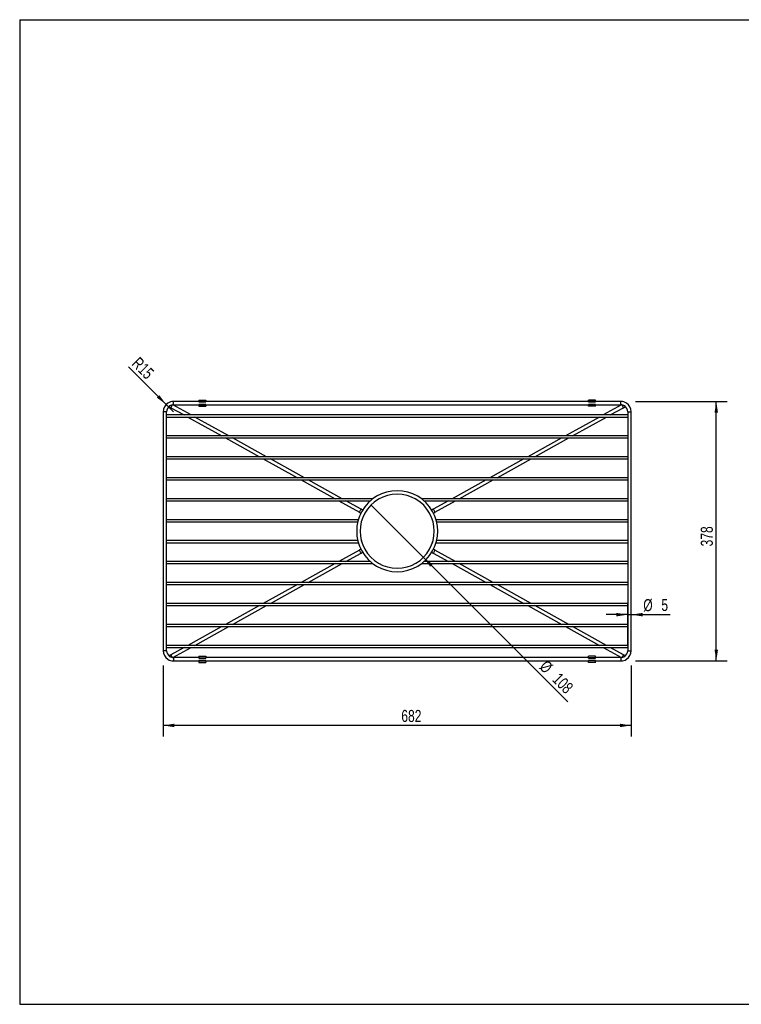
# Model space of a CAD drawing. Header units: millimetres. Extents: x 3 to 415, y 5 to 292.
# Tile 1 of 5: x 3 to 213, y 5 to 292. Entities that reach past the tile are written whole.
import ezdxf

# ---------------------------------------------------------------- set-up
doc = ezdxf.new("R2010")
doc.units = ezdxf.units.MM
doc.layers.add('FORMAT', color=179, linetype='Continuous')
doc.styles.add('SLDTEXTSTYLE0', font='TXT', dxfattribs={"width": 0.75})
doc.dimstyles.new('SLDDIMSTYLE0', dxfattribs={"dimtxt": 3.5, "dimasz": 3.302, "dimexe": 0, "dimexo": 0.0625, "dimgap": 0.875, "dimtad": 1, "dimlfac": 5, "dimrnd": 1e-09, "dimzin": 12, "dimdsep": 46, "dimtxsty": 'SLDTEXTSTYLE0', "dimblk1": 'NONE', "dimsah": 1, "dimcen": 0, "dimadec": 0, "dimazin": 3, "dimtfac": 1, "dimtdec": 0, "dimtmove": 0, "dimatfit": 3, "dimldrblk": 'NONE', "dimfxl": 1, "dimfrac": 2, "dimtolj": 1, "dimtzin": 12, "dimarcsym": 0})
doc.dimstyles.new('SLDDIMSTYLE1', dxfattribs={"dimtxt": 3.5, "dimasz": 3.302, "dimexe": 0, "dimexo": 0.0625, "dimgap": 0.875, "dimtad": 1, "dimlfac": 5, "dimrnd": 1e-09, "dimzin": 12, "dimdsep": 46, "dimtxsty": 'SLDTEXTSTYLE0', "dimsah": 1, "dimcen": 0.09, "dimadec": 0, "dimazin": 3, "dimtfac": 1, "dimtdec": 0, "dimtmove": 0, "dimatfit": 0, "dimfxl": 1, "dimfrac": 2, "dimtolj": 1, "dimtzin": 12, "dimarcsym": 0})
doc.dimstyles.new('SLDDIMSTYLE2', dxfattribs={"dimtxt": 3.5, "dimasz": 3.302, "dimexe": 0, "dimexo": 0.0625, "dimgap": 0.875, "dimtad": 1, "dimlfac": 5, "dimrnd": 1e-09, "dimzin": 12, "dimdsep": 46, "dimtxsty": 'SLDTEXTSTYLE0', "dimsah": 1, "dimcen": 0.09, "dimadec": 0, "dimazin": 3, "dimtfac": 1, "dimtdec": 0, "dimtofl": 0, "dimtmove": 0, "dimatfit": 3, "dimfxl": 1, "dimfrac": 2, "dimtolj": 1, "dimtzin": 12, "dimarcsym": 0})
doc.dimstyles.new('SLDDIMSTYLE3', dxfattribs={"dimtxt": 3.5, "dimasz": 3.302, "dimexe": 0, "dimexo": 0.0625, "dimgap": 0.875, "dimtad": 1, "dimlfac": 5, "dimrnd": 1e-09, "dimzin": 12, "dimdsep": 46, "dimtxsty": 'SLDTEXTSTYLE0', "dimsah": 1, "dimcen": 0, "dimadec": 0, "dimazin": 3, "dimtfac": 1, "dimtdec": 0, "dimtofl": 0, "dimtmove": 0, "dimatfit": 3, "dimfxl": 1, "dimfrac": 2, "dimtolj": 1, "dimtzin": 12, "dimarcsym": 0})

# ---------------------------------------------------------------- blocks, each defined once
blk = doc.blocks.new('_D')
at = {"layer": 'FORMAT'}
for q in [(105.32, 150.89), (162.67, 93.54)]:
    blk.add_line((120.6, 135.62), q, dxfattribs=at)
blk.add_solid([(120.6, 135.62), (122.57, 132.92), (123.29, 133.64)], dxfattribs=at)
at = {"layer": 'FORMAT', "char_height": 3.5, "attachment_point": 1, "rotation": 315, "style": 'SLDTEXTSTYLE0'}
for s, insert in [('%%c', (156.64, 105.95)), ('108', (160.41, 102.26))]:
    blk.add_mtext(s, dxfattribs=dict(at, insert=insert))
blk = doc.blocks.new('_None')
blk = doc.blocks.new('_D_1')
at = {"layer": 'FORMAT'}
for p, q in [((180.16, 109.72), (180.16, 122.12)), ((181.16, 109.72), (181.16, 122.12)), ((180.16, 118.95), (173.81, 118.95)), ((180.16, 118.95), (181.16, 118.95)), ((181.16, 118.95), (192.53, 118.95))]:
    blk.add_line(p, q, dxfattribs=at)
for points in [[(180.16, 118.95), (176.86, 119.45), (176.86, 118.44)], [(181.16, 118.95), (184.46, 118.44), (184.46, 119.45)]]:
    blk.add_solid(points, dxfattribs=at)
at = {"layer": 'FORMAT', "char_height": 3.5, "attachment_point": 1, "style": 'SLDTEXTSTYLE0'}
for s, insert in [('%%c', (184.67, 123.46)), ('5', (189.94, 123.51))]:
    blk.add_mtext(s, dxfattribs=dict(at, insert=insert))
blk = doc.blocks.new('_D_2')
at = {"layer": 'FORMAT'}
for p, q in [((182.43, 181.05), (209.11, 181.05)), ((205.94, 105.45), (205.94, 181.05)), ((182.43, 105.45), (209.11, 105.45))]:
    blk.add_line(p, q, dxfattribs=at)
for points in [[(205.94, 181.05), (205.43, 177.75), (206.45, 177.75)], [(205.94, 105.45), (206.45, 108.76), (205.43, 108.76)]]:
    blk.add_solid(points, dxfattribs=at)
at = {"layer": 'FORMAT', "insert": (201.43, 138.82), "char_height": 3.5, "attachment_point": 1, "rotation": 90, "style": 'SLDTEXTSTYLE0'}
blk.add_mtext('378', dxfattribs=at)
blk = doc.blocks.new('_D_3')
at = {"layer": 'FORMAT'}
for p, q in [((44.76, 104.18), (44.76, 83.5)), ((181.16, 104.18), (181.16, 83.5)), ((181.16, 86.68), (44.76, 86.68))]:
    blk.add_line(p, q, dxfattribs=at)
for points in [[(44.76, 86.68), (48.06, 86.17), (48.06, 87.18)], [(181.16, 86.68), (177.86, 87.18), (177.86, 86.17)]]:
    blk.add_solid(points, dxfattribs=at)
at = {"layer": 'FORMAT', "insert": (114.17, 91.19), "char_height": 3.5, "attachment_point": 1, "style": 'SLDTEXTSTYLE0'}
blk.add_mtext('682', dxfattribs=at)
blk = doc.blocks.new('_D_4')
at = {"layer": 'FORMAT'}
for q in [(34.7, 191.12), (47.76, 178.05)]:
    blk.add_line((45.64, 180.17), q, dxfattribs=at)
blk.add_solid([(45.64, 180.17), (43.66, 182.87), (42.94, 182.15)], dxfattribs=at)
at = {"layer": 'FORMAT', "insert": (37.85, 194.27), "char_height": 3.5, "attachment_point": 1, "rotation": 315, "style": 'SLDTEXTSTYLE0'}
blk.add_mtext('R15', dxfattribs=at)

msp = doc.modelspace()

# ---------------------------------------------------------------- linework, layer by layer
at = {"color": 7, "linetype": 'Continuous', "lineweight": 25}
for p, q in [((55.2029, 181.0536), (47.759, 181.0536)), ((55.2029, 181.4536), (57.2029, 181.4536)), ((55.2029, 181.4536), (55.2029, 181.0008)), ((55.2029, 181.0008), (57.2029, 181.0008)), ((55.2029, 181.0008), (55.2029, 180.9008)), ((55.2029, 180.9008), (57.2029, 180.9008)), ((57.2029, 181.4536), (57.2029, 181.0008)), ((168.715, 181.0536), (57.2029, 181.0536)), ((57.2029, 181.0008), (57.2029, 180.9008)), ((170.715, 181.4536), (168.715, 181.4536)), ((168.715, 181.0008), (168.715, 181.4536)), ((170.715, 181.0008), (168.715, 181.0008)), ((168.715, 180.9008), (168.715, 181.0008)), ((168.715, 180.9008), (170.715, 180.9008)), ((170.715, 181.0008), (170.715, 181.4536)), ((178.159, 181.0536), (170.715, 181.0536)), ((170.715, 180.9008), (170.715, 181.0008)), ((44.759, 178.0536), (44.759, 108.4536)), ((45.759, 108.4536), (45.759, 178.0536)), ((46.4352, 179.5528), (47.0257, 179.2256)), ((47.0257, 179.2256), (50.8525, 177.1046)), ((52.9153, 177.1046), (47.6053, 180.0476)), ((47.759, 180.0536), (55.2029, 180.0536)), ((57.2029, 180.2063), (55.2029, 180.2063)), ((55.2029, 180.2063), (55.2029, 180.1063)), ((55.2029, 180.1063), (57.2029, 180.1063)), ((55.2029, 180.1063), (55.2029, 179.6536)), ((55.2029, 179.6536), (57.2029, 179.6536)), ((57.2029, 180.2063), (57.2029, 180.1063)), ((57.2029, 180.1063), (57.2029, 179.6536)), ((57.2029, 180.0536), (168.715, 180.0536)), ((170.715, 180.2063), (168.715, 180.2063)), ((168.715, 180.1063), (168.715, 180.2063)), ((170.715, 180.1063), (168.715, 180.1063)), ((168.715, 179.6536), (168.715, 180.1063)), ((170.715, 179.6536), (168.715, 179.6536)), ((170.715, 180.1063), (170.715, 180.2063)), ((170.715, 179.6536), (170.715, 180.1063)), ((170.715, 180.0536), (178.159, 180.0536)), ((178.3126, 180.0476), (173.0026, 177.1046)), ((175.0655, 177.1046), (178.8923, 179.2256)), ((178.8923, 179.2256), (179.4827, 179.5528)), ((180.159, 178.0536), (180.159, 108.4536)), ((181.159, 108.4536), (181.159, 178.0536)), ((180.159, 177.1046), (45.759, 177.1046)), ((45.759, 176.5026), (180.159, 176.5026)), ((51.9386, 176.5026), (61.8583, 171.0046)), ((63.9211, 171.0046), (54.0014, 176.5026)), ((171.9165, 176.5026), (161.9968, 171.0046)), ((164.0596, 171.0046), (173.9793, 176.5026)), ((180.159, 171.0046), (45.759, 171.0046)), ((45.759, 170.4026), (180.159, 170.4026)), ((62.9444, 170.4026), (72.8641, 164.9046)), ((74.9269, 164.9046), (65.0073, 170.4026)), ((160.9107, 170.4026), (150.991, 164.9046)), ((153.0538, 164.9046), (162.9735, 170.4026)), ((180.159, 164.9046), (45.759, 164.9046)), ((45.759, 164.3026), (180.159, 164.3026)), ((73.9502, 164.3026), (83.8699, 158.8046)), ((85.9327, 158.8046), (76.0131, 164.3026)), ((149.9048, 164.3026), (139.9852, 158.8046)), ((142.048, 158.8046), (151.9677, 164.3026)), ((180.159, 158.8046), (45.759, 158.8046)), ((45.759, 158.2026), (180.159, 158.2026)), ((84.9561, 158.2026), (94.8757, 152.7046)), ((96.9386, 152.7046), (87.0189, 158.2026)), ((138.899, 158.2026), (128.9793, 152.7046)), ((131.0422, 152.7046), (140.9618, 158.2026)), ((105.8936, 152.7046), (45.759, 152.7046)), ((45.759, 152.1026), (105.1529, 152.1026)), ((95.9619, 152.1026), (101.9585, 148.7789)), ((102.4433, 149.6536), (98.0247, 152.1026)), ((106.7674, 152.1026), (106.7683, 152.1026)), ((119.1496, 152.1026), (119.1505, 152.1026)), ((180.159, 152.7046), (120.0243, 152.7046)), ((120.7651, 152.1026), (180.159, 152.1026)), ((127.8932, 152.1026), (123.4747, 149.6536)), ((123.9594, 148.7789), (129.956, 152.1026)), ((102.8899, 149.406), (102.4433, 149.6536)), ((123.4747, 149.6536), (123.0281, 149.406)), ((101.6448, 146.6046), (45.759, 146.6046)), ((101.9585, 148.7789), (102.4051, 148.5314)), ((102.7111, 146.6046), (102.692, 146.6046)), ((123.2259, 146.6046), (123.2068, 146.6046)), ((123.5128, 148.5314), (123.9594, 148.7789)), ((180.159, 146.6046), (124.2731, 146.6046)), ((45.759, 146.0026), (101.4836, 146.0026)), ((102.5147, 146.0026), (102.5156, 146.0026)), ((123.4023, 146.0026), (123.4032, 146.0026)), ((124.4343, 146.0026), (180.159, 146.0026)), ((101.4836, 140.5046), (45.759, 140.5046)), ((45.759, 139.9026), (101.6448, 139.9026)), ((101.9585, 137.7282), (95.9619, 134.4046)), ((102.4051, 137.9757), (101.9585, 137.7282)), ((123.9594, 137.7282), (123.5128, 137.9757)), ((129.956, 134.4046), (123.9594, 137.7282)), ((124.2731, 139.9026), (180.159, 139.9026)), ((180.159, 140.5046), (124.4343, 140.5046)), ((98.0247, 134.4046), (102.4433, 136.8535)), ((102.4433, 136.8535), (102.8899, 137.1011)), ((123.0281, 137.1011), (123.4747, 136.8535)), ((123.4747, 136.8535), (127.8932, 134.4046)), ((105.1529, 134.4046), (45.759, 134.4046)), ((45.759, 133.8026), (105.8936, 133.8026)), ((94.8757, 133.8026), (84.9561, 128.3046)), ((87.0189, 128.3046), (96.9386, 133.8026)), ((120.0243, 133.8026), (180.159, 133.8026)), ((180.159, 134.4046), (120.7651, 134.4046)), ((128.9793, 133.8026), (138.899, 128.3046)), ((140.9618, 128.3046), (131.0422, 133.8026)), ((180.159, 128.3046), (45.759, 128.3046)), ((45.759, 127.7026), (180.159, 127.7026)), ((83.8699, 127.7026), (73.9502, 122.2046)), ((76.0131, 122.2046), (85.9327, 127.7026)), ((139.9852, 127.7026), (149.9048, 122.2046)), ((151.9677, 122.2046), (142.048, 127.7026)), ((180.159, 122.2046), (45.759, 122.2046)), ((45.759, 121.6026), (180.159, 121.6026)), ((72.8641, 121.6026), (62.9444, 116.1046)), ((65.0073, 116.1046), (74.9269, 121.6026)), ((150.991, 121.6026), (160.9107, 116.1046)), ((162.9735, 116.1046), (153.0538, 121.6026)), ((180.159, 116.1046), (45.759, 116.1046)), ((45.759, 115.5026), (180.159, 115.5026)), ((61.8583, 115.5026), (51.9386, 110.0046)), ((54.0014, 110.0046), (63.9211, 115.5026)), ((161.9968, 115.5026), (171.9165, 110.0046)), ((173.9793, 110.0046), (164.0596, 115.5026)), ((180.159, 110.0046), (45.759, 110.0046)), ((45.759, 109.4026), (180.159, 109.4026)), ((50.8525, 109.4026), (47.0257, 107.2815)), ((47.6053, 106.4595), (52.9153, 109.4026)), ((173.0026, 109.4026), (178.3126, 106.4595)), ((178.8923, 107.2815), (175.0655, 109.4026)), ((47.0257, 107.2815), (46.4352, 106.9543)), ((55.2029, 106.4536), (47.759, 106.4536)), ((55.2029, 106.8536), (57.2029, 106.8536)), ((55.2029, 106.8536), (55.2029, 106.4008)), ((55.2029, 106.4008), (57.2029, 106.4008)), ((55.2029, 106.4008), (55.2029, 106.3008)), ((55.2029, 106.3008), (57.2029, 106.3008)), ((57.2029, 106.8536), (57.2029, 106.4008)), ((168.715, 106.4536), (57.2029, 106.4536)), ((57.2029, 106.4008), (57.2029, 106.3008)), ((170.715, 106.8536), (168.715, 106.8536)), ((168.715, 106.4008), (168.715, 106.8536)), ((170.715, 106.4008), (168.715, 106.4008)), ((168.715, 106.3008), (168.715, 106.4008)), ((168.715, 106.3008), (170.715, 106.3008)), ((170.715, 106.4008), (170.715, 106.8536)), ((178.159, 106.4536), (170.715, 106.4536)), ((170.715, 106.3008), (170.715, 106.4008)), ((179.4827, 106.9543), (178.8923, 107.2815)), ((47.759, 105.4536), (55.2029, 105.4536)), ((57.2029, 105.6063), (55.2029, 105.6063)), ((55.2029, 105.6063), (55.2029, 105.5063)), ((55.2029, 105.5063), (55.2029, 105.0536)), ((55.2029, 105.5063), (57.2029, 105.5063)), ((55.2029, 105.0536), (57.2029, 105.0536)), ((57.2029, 105.6063), (57.2029, 105.5063)), ((57.2029, 105.5063), (57.2029, 105.0536)), ((57.2029, 105.4536), (168.715, 105.4536)), ((170.715, 105.6063), (168.715, 105.6063)), ((168.715, 105.5063), (168.715, 105.6063)), ((170.715, 105.5063), (168.715, 105.5063)), ((168.715, 105.0536), (168.715, 105.5063)), ((170.715, 105.0536), (168.715, 105.0536)), ((170.715, 105.5063), (170.715, 105.6063)), ((170.715, 105.0536), (170.715, 105.5063)), ((170.715, 105.4536), (178.159, 105.4536))]:
    msp.add_line(p, q, dxfattribs=at)
at = {"color": 8, "linetype": 'Continuous', "lineweight": 25}
for p, q in [((47.759, 180.0536), (47.759, 181.0536)), ((178.159, 180.0536), (178.159, 181.0536)), ((45.759, 178.0536), (44.759, 178.0536)), ((47.0257, 179.2256), (47.4732, 180.033)), ((178.4447, 180.033), (178.8923, 179.2256)), ((180.159, 178.0536), (181.159, 178.0536)), ((101.9585, 148.7789), (102.4129, 149.5987)), ((102.4129, 149.5987), (102.4433, 149.6536)), ((123.4747, 149.6536), (123.505, 149.5987)), ((123.505, 149.5987), (123.9594, 148.7789)), ((102.4129, 136.9084), (101.9585, 137.7282)), ((123.9594, 137.7282), (123.505, 136.9084)), ((102.4433, 136.8535), (102.4129, 136.9084)), ((123.505, 136.9084), (123.4747, 136.8535)), ((45.759, 108.4536), (44.759, 108.4536)), ((47.4732, 106.4741), (47.0257, 107.2815)), ((47.759, 106.4536), (47.759, 105.4536)), ((178.159, 106.4536), (178.159, 105.4536)), ((178.8923, 107.2815), (178.4447, 106.4741)), ((180.159, 108.4536), (181.159, 108.4536))]:
    msp.add_line(p, q, dxfattribs=at)
at = {"color": 7, "linetype": 'Continuous', "lineweight": 25}
for centre, radius, start, end in [((47.759, 178.0536), 3, 90, 123.089532), ((178.159, 178.0536), 3, 56.875167, 90), ((47.759, 178.0536), 3, 123.089532, 180), ((47.759, 178.0536), 2, 123.157431, 180), ((47.759, 178.0536), 2, 90, 123.157431), ((178.159, 178.0536), 2, 56.872911, 90), ((178.159, 178.0536), 2, 0, 56.872911), ((178.159, 178.0536), 3, 0, 56.875167), ((112.959, 143.2536), 11.8, 28.997024, 151.000709), ((112.959, 143.2536), 10.8, 90, 151.005918), ((112.959, 143.2536), 10.8, 28.993214, 90), ((112.959, 143.2536), 11.8, 151.000709, 209.00367), ((112.959, 143.2536), 10.8, 151.005918, 209.001946), ((112.959, 143.2536), 10.8, 330.996709, 28.993214), ((112.959, 143.2536), 11.8, 331.007398, 28.997024), ((112.959, 143.2536), 10.8, 209.001946, 330.996709), ((112.9597, 143.2534), 10.7992, 341.941957, 345.253921), ((112.959, 143.2536), 11.8, 209.00367, 270), ((112.959, 143.2536), 11.8, 270, 331.007398), ((47.759, 108.4536), 3, 180, 236.937406), ((47.759, 108.4536), 2, 180, 236.839479), ((47.759, 108.4536), 2, 236.839479, 270), ((178.159, 108.4536), 2, 270, 303.030982), ((178.159, 108.4536), 2, 303.030982, 0), ((178.159, 108.4536), 3, 303.141244, 0), ((47.759, 108.4536), 3, 236.937406, 270), ((178.159, 108.4536), 3, 270, 303.141244)]:
    msp.add_arc(centre, radius, start, end, dxfattribs=at)
for points, knots in [([(107.7322, 152.7046), (107.7305, 152.7036), (107.7267, 152.7015), (107.6913, 152.6818), (107.6102, 152.6363), (107.4393, 152.5378), (107.2111, 152.3987), (107.005, 152.2648), (106.8763, 152.1779), (106.8106, 152.1327), (106.7736, 152.1069), (106.77, 152.1044), (106.7683, 152.1032)], [0, 0, 0, 0, 0.03785856, 0.08476459, 0.15892665, 0.29777567, 0.53817159, 0.72994115, 0.82537905, 0.90235766, 0.95306767, 1, 1, 1, 1]), ([(119.1496, 152.1032), (119.1499, 152.103), (119.1532, 152.1006), (119.1403, 152.1097), (119.1062, 152.1334), (119.0245, 152.1897), (118.8662, 152.2959), (118.6788, 152.4156), (118.499, 152.5248), (118.3667, 152.6026), (118.267, 152.6592), (118.2095, 152.6914), (118.188, 152.7033), (118.1862, 152.7043), (118.1857, 152.7046)], [0, 0, 0, 0, 0.00419383, 0.04752792, 0.10124819, 0.18044085, 0.3136588, 0.53593539, 0.65106847, 0.76947604, 0.88068568, 0.92959462, 0.97898676, 1, 1, 1, 1]), ([(102.5147, 140.5046), (102.5155, 140.5014), (102.5172, 140.4951), (102.5302, 140.4458), (102.5501, 140.3731), (102.5762, 140.2802), (102.6064, 140.1766), (102.6374, 140.0742), (102.6651, 139.9858), (102.684, 139.9271), (102.6926, 139.9005), (102.6912, 139.9049), (102.6909, 139.9058)], [0, 0, 0, 0, 0.10250286, 0.20495777, 0.30878542, 0.41590249, 0.52680001, 0.64052538, 0.754473, 0.86526969, 0.97088049, 1, 1, 1, 1])]:
    msp.add_open_spline(points, degree=3, knots=knots, dxfattribs=at)
at = {"layer": 'FORMAT'}
for p, q in [((2.9641, 292.2451), (415.2814, 292.2451)), ((2.9641, 292.2451), (2.9641, 5.4475)), ((2.9641, 5.4475), (415.2814, 5.4475))]:
    msp.add_line(p, q, dxfattribs=at)

# ---------------------------------------------------------------- dimensions: what is measured, and where the dimension line sits
dim = msp.add_radius_dim(center=(47.759, 178.0536), mpoint=(45.6376, 180.1749), dimstyle='SLDDIMSTYLE3', dxfattribs=at)
dim.commit()
dim.dimension.update_dxf_attribs({"geometry": '_D_4', "text_midpoint": (37.3469, 188.4657), "dimtype": 164})
dim = msp.add_linear_dim(base=(203.159, 181.0536), p1=(181.159, 105.4536), p2=(181.159, 181.0536), angle=90, dimstyle='SLDDIMSTYLE2', dxfattribs=at)
dim.commit()
dim.dimension.update_dxf_attribs({"geometry": '_D_2', "text_midpoint": (203.159, 142.7023), "dimtype": 160})
dim = msp.add_diameter_dim_2p(p1=(105.3222, 150.8903), p2=(120.5957, 135.6168), dimstyle='SLDDIMSTYLE0', dxfattribs=at)
dim.commit()
dim.dimension.update_dxf_attribs({"geometry": '_D', "text_midpoint": (158.1022, 98.1103), "dimtype": 163})
dim = msp.add_linear_dim(base=(181.159, 118.9465), p1=(180.159, 108.4536), p2=(181.159, 108.4536), text='%%c<>', dimstyle='SLDDIMSTYLE1', dxfattribs=at)
dim.commit()
dim.dimension.update_dxf_attribs({"geometry": '_D_1', "text_midpoint": (188.5983, 118.9465), "dimtype": 160})
dim = msp.add_linear_dim(base=(44.759, 89.4536), p1=(181.159, 105.4536), p2=(44.759, 105.4536), dimstyle='SLDDIMSTYLE2', dxfattribs=at)
dim.commit()
dim.dimension.update_dxf_attribs({"geometry": '_D_3', "text_midpoint": (118.0501, 89.4536), "dimtype": 160})

doc.saveas('drawing.dxf')
